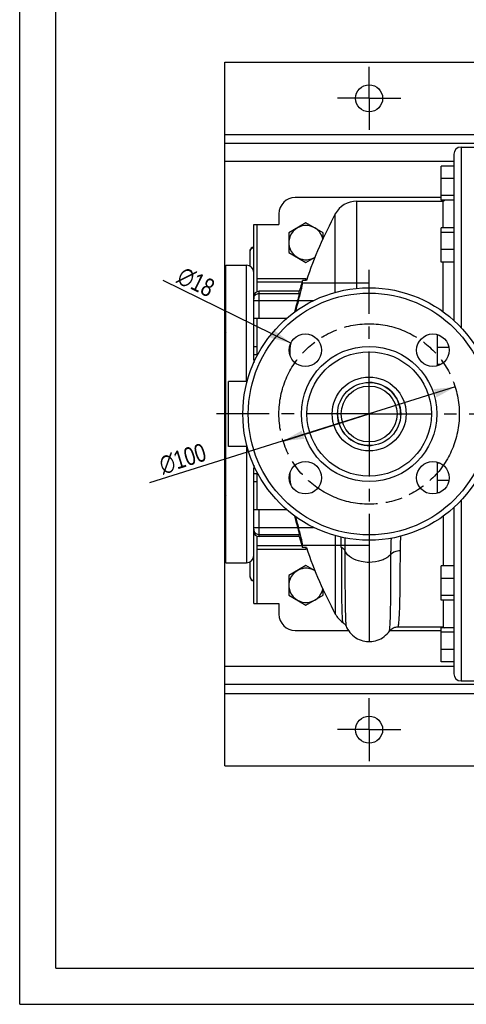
# Model space of a CAD drawing. Header units: millimetres. Extents: x 0 to 1683, y 0 to 1188.
# Tile 1 of 16: x 0 to 248, y 0 to 546. Entities that reach past the tile are written whole.
import ezdxf

# ---------------------------------------------------------------- set-up
doc = ezdxf.new("R2010")
doc.units = ezdxf.units.MM
doc.header["$LTSCALE"] = 92.4
doc.linetypes.add('CENTER', pattern=[0.6, 0.375, -0.075, 0.075, -0.075])
doc.linetypes.add('PHANTOM', pattern=[0.8, 0.45, -0.05, 0.1, -0.05, 0.1, -0.05])
doc.layers.get('0').update_dxf_attribs({"linetype": 'CONTINUOUS'})
for name, color, linetype in [('ASSI', 7, 'CONTINUOUS'), ('AXES', 7, 'CONTINUOUS'), ('DETTAGLI', 7, 'CONTINUOUS'), ('GEOM', 7, 'CONTINUOUS'), ('QUOTE', 7, 'CONTINUOUS')]:
    doc.layers.add(name, color=color, linetype=linetype)
doc.styles.get("Standard").update_dxf_attribs({"font": 'txt', "width": 0.8})
doc.styles.add('TEXTSTYLE_1', font='gdt', dxfattribs={"width": 0.8})
doc.dimstyles.new('DIMSTYLE_6', dxfattribs={"dimtxt": 10, "dimasz": 11.6, "dimexe": 1.25, "dimexo": 1.5, "dimtad": 1, "dimdec": 3, "dimdsep": 46, "dimtxsty": 'Standard', "dimblk": '_FILLED', "dimblk1": '_FILLED', "dimblk2": '_FILLED', "dimcen": 0.09, "dimadec": 3, "dimazin": 2, "dimtp": 0.3, "dimtm": 0.3, "dimtfac": 1, "dimtdec": 3, "dimtmove": 0, "dimatfit": 2, "dimldrblk": '_FILLED', "dimfxl": 0, "dimtolj": 1, "dimarcsym": 0})
doc.dimstyles.new('DIMSTYLE_7', dxfattribs={"dimtxt": 10, "dimasz": 11.6, "dimexe": 1.25, "dimexo": 1.5, "dimtad": 1, "dimdec": 3, "dimdsep": 46, "dimtxsty": 'Standard', "dimblk": '_FILLED', "dimblk1": '_FILLED', "dimblk2": '_FILLED', "dimcen": 0.09, "dimadec": 3, "dimazin": 2, "dimtp": 0.2, "dimtm": 0.2, "dimtfac": 1, "dimtdec": 3, "dimtmove": 0, "dimatfit": 2, "dimldrblk": '_FILLED', "dimfxl": 0, "dimtolj": 1, "dimarcsym": 0})

# ---------------------------------------------------------------- blocks, each defined once
blk = doc.blocks.new('_FILLED')
at = {"color": 0, "linetype": 'ByBlock'}
blk.add_solid([(0, 0), (-1, 0.207), (-1, -0.207)], dxfattribs=at)
blk = doc.blocks.new('*D24')
at = {"layer": 'QUOTE', "color": 2, "linetype": 'Continuous'}
for p, q in [((241.46, 342.24), (193.76, 327.27)), ((193.76, 327.27), (71.89, 289.01)), ((146.05, 312.29), (193.76, 327.27))]:
    blk.add_line(p, q, dxfattribs=at)
at = {"layer": 'QUOTE', "color": 2, "linetype": 'Continuous', "xscale": 11.6, "yscale": 11.6, "zscale": 11.6}
for p, rotation in [((241.46, 342.24), 17.4289751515), ((146.05, 312.29), 197.4289751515)]:
    blk.add_blockref('_FILLED', p, dxfattribs=dict(at, rotation=rotation))
at = {"layer": 'QUOTE', "color": 2, "linetype": 'Continuous', "insert": (101.31, 311.35), "char_height": 10, "width": 52.1429, "attachment_point": 3, "rotation": 17.429, "line_spacing_factor": 0.9, "style": 'TEXTSTYLE_1'}
blk.add_mtext('{\\Fgdt;n}\\Ftxt;100', dxfattribs=at)
blk = doc.blocks.new('*D25')
at = {"layer": 'QUOTE', "color": 2, "linetype": 'Continuous'}
blk.add_line((150.32, 366.59), (79.48, 401.34), dxfattribs=at)
at = {"layer": 'QUOTE', "color": 2, "linetype": 'Continuous', "xscale": 11.6, "yscale": 11.6, "zscale": 11.6, "rotation": 333.8687558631}
blk.add_blockref('_FILLED', (150.32, 366.59), dxfattribs=at)
at = {"layer": 'QUOTE', "color": 2, "linetype": 'Continuous', "insert": (109.14, 400.71), "char_height": 10, "width": 40.3571, "attachment_point": 3, "rotation": 333.8688, "line_spacing_factor": 0.9, "style": 'TEXTSTYLE_1'}
blk.add_mtext('{\\Fgdt;n}\\Ftxt;18', dxfattribs=at)

msp = doc.modelspace()

# ---------------------------------------------------------------- linework, layer by layer
at = {"color": 7, "linetype": 'Continuous'}
for p, q in [((0, 0), (0, 1188)), ((20, 20), (20, 1168)), ((20, 20), (1660, 20)), ((0, 0), (1680, 0))]:
    msp.add_line(p, q, dxfattribs=at)
at = {"layer": 'ASSI', "color": 2, "linetype": 'CENTER'}
for p, q in [((193.75704, 502.26613), (193.75704, 519.76613)), ((193.75704, 502.26613), (176.25704, 502.26613)), ((193.75704, 502.26613), (193.75704, 484.76613)), ((193.75704, 502.26613), (211.25704, 502.26613)), ((193.75704, 327.26613), (193.75704, 407.26613)), ((193.75704, 327.26613), (109.07323, 327.26613)), ((193.75704, 327.26613), (193.75704, 247.26613)), ((193.75704, 327.26613), (929.81848, 327.26613)), ((193.75704, 152.26613), (193.75704, 169.76613)), ((193.75704, 152.26613), (176.25704, 152.26613)), ((193.75704, 152.26613), (193.75704, 134.76613)), ((193.75704, 152.26613), (211.25704, 152.26613))]:
    msp.add_line(p, q, dxfattribs=at)
at = {"layer": 'ASSI', "color": 7, "linetype": 'Continuous'}
for p, q in [((244.75704, 475.26613), (255.75704, 475.26613)), ((186.93533, 445.26613), (234.82527, 445.26613)), ((234.82527, 445.26613), (235.55931, 445.77078)), ((234.82527, 430.4383), (234.82527, 445.26613)), ((129.75704, 357.26613), (129.75704, 432.26613)), ((129.75704, 432.26613), (143.75704, 432.26613)), ((131.75704, 395.09342), (131.75704, 432.26613)), ((114.25704, 409.76613), (125.75704, 409.76613)), ((114.25704, 244.76625), (114.25704, 409.766)), ((234.82527, 383.94339), (234.82527, 411.47726)), ((154.98738, 395.26613), (132.75704, 395.26613)), ((131.75704, 359.75455), (131.75704, 380.26613)), ((113.75704, 283.76613), (113.75704, 370.76613)), ((129.75704, 364.6827), (131.75704, 364.6827)), ((129.75704, 360.26613), (131.75704, 360.26613)), ((115.75704, 309.26613), (115.75704, 345.26613)), ((126.1178, 345.26613), (115.75704, 345.26613)), ((126.1178, 309.26613), (115.75704, 309.26613)), ((129.75704, 222.26613), (129.75704, 297.26613)), ((131.75704, 274.26613), (131.75704, 294.77771)), ((129.75704, 294.26613), (131.75704, 294.26613)), ((129.75704, 289.84956), (131.75704, 289.84956)), ((234.82527, 270.58887), (234.82527, 243.055)), ((131.75704, 222.26613), (131.75704, 259.43883)), ((154.98738, 259.26613), (132.75704, 259.26613)), ((114.25704, 244.76613), (125.75704, 244.76613)), ((234.82527, 224.09396), (234.82527, 209.26613)), ((129.75704, 222.26613), (143.75704, 222.26613)), ((179.13577, 211.736), (179.13609, 211.73578)), ((209.72802, 209.26613), (234.82527, 209.26613)), ((234.82527, 209.26613), (235.55931, 208.76148)), ((204.97121, 206.85437), (204.97136, 206.85458)), ((244.75704, 179.26613), (255.75704, 179.26613))]:
    msp.add_line(p, q, dxfattribs=at)
at = {"layer": 'ASSI', "color": 9, "linetype": 'Continuous'}
for p, q in [((186.93533, 396.92724), (186.93533, 445.26613)), ((175.01858, 394.70342), (175.01858, 438.16542)), ((125.75704, 345.26613), (125.75704, 409.76613)), ((125.75704, 309.26613), (125.75704, 244.76613)), ((175.01858, 259.82884), (175.01858, 216.36684)), ((193.75704, 244.98931), (193.75704, 201.05266))]:
    msp.add_line(p, q, dxfattribs=at)
at = {"layer": 'ASSI', "color": 7, "linetype": 'Continuous'}
for centre, radius in [((193.75704, 502.26613), 7.5), ((193.75704, 327.26613), 70), ((193.75704, 327.26613), 67), ((158.4017, 362.62147), 9), ((229.11238, 362.62147), 9), ((193.75704, 327.26613), 37.5), ((193.75704, 327.26613), 17.5), ((193.75704, 327.26613), 15.5), ((158.4017, 291.91079), 9), ((229.11238, 291.91079), 9), ((193.75704, 152.26613), 7.5)]:
    msp.add_circle(centre, radius, dxfattribs=at)
at = {"layer": 'ASSI', "color": 9, "linetype": 'Continuous'}
for radius in [34.5, 20.5]:
    msp.add_circle((193.75704, 327.26613), radius, dxfattribs=at)
at = {"layer": 'ASSI', "color": 7, "linetype": 'Continuous'}
for centre, radius, start, end in [((186.93533, 431.71613), 13.55, 90, 151.5779545), ((379.93404, 327.26613), 233, 151.5779545, 161.4790603), ((125.75704, 405.76613), 4, 0, 90), ((117.75704, 370.76613), 4, 151.1139604, 180), ((379.93404, 327.26613), 233, 170.2916869, 170.9799746), ((379.93404, 327.26613), 233, 189.0200254, 189.7083131), ((117.75704, 283.76613), 4, 180, 208.8860396), ((379.93404, 327.26613), 233, 198.5209397, 208.4220455), ((125.75704, 248.76613), 4, 270, 360), ((186.93533, 222.81613), 13.55, 208.4220455, 234.8567783)]:
    msp.add_arc(centre, radius, start, end, dxfattribs=at)
at = {"layer": 'ASSI', "color": 9, "linetype": 'Continuous'}
for points, knots in [([(178.35129, 253.3879), (178.35129, 250.33255), (178.35714, 244.54685), (178.38637, 236.38854), (178.43651, 229.29701), (178.49943, 224.09298), (178.56616, 220.52277), (178.62031, 218.30833), (178.68143, 216.4116), (178.75031, 214.83861), (178.82534, 213.5908), (178.90959, 212.67732), (178.98702, 212.11487), (179.06582, 211.84215), (179.10859, 211.75513), (179.13565, 211.73612)], [0, 0, 0, 0, 0.219825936, 0.416268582, 0.586976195, 0.730057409, 0.790712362, 0.843887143, 0.8894327, 0.927233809, 0.957201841, 0.97926955, 0.993442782, 0.997620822, 1, 1, 1, 1]), ([(180.31232, 251.47911), (180.31232, 248.47739), (180.31789, 242.78253), (180.34562, 234.73359), (180.39322, 227.69578), (180.4612, 221.74484), (180.55313, 216.9433), (180.65404, 213.68303), (180.76196, 211.68722), (180.83842, 210.65368), (180.92775, 209.93943), (180.99533, 209.56205), (181.05145, 209.43671)], [0, 0, 0, 0, 0.214048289, 0.406092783, 0.573960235, 0.715918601, 0.830461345, 0.916436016, 0.94844827, 0.973046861, 0.990207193, 1, 1, 1, 1]), ([(209.72802, 209.26622), (209.80842, 209.26618), (209.96394, 209.56269), (210.07192, 210.05814), (210.21876, 210.96178), (210.33867, 212.17165), (210.45838, 213.73842), (210.61287, 216.48849), (210.76885, 220.74319), (210.90714, 226.7837), (211.00624, 234.01987), (211.0656, 242.36409), (211.07752, 248.28709), (211.07755, 251.41719)], [0, 0, 0, 0, 0.005706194, 0.018670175, 0.039631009, 0.068677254, 0.105770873, 0.150821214, 0.264293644, 0.407805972, 0.579655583, 0.777861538, 1, 1, 1, 1]), ([(204.9713, 206.85443), (205.0388, 206.94802), (205.10628, 207.2942), (205.21048, 207.94727), (205.29612, 208.94664), (205.38402, 210.26587), (205.46276, 211.91329), (205.56771, 214.74404), (205.6725, 219.05475), (205.76624, 225.11655), (205.83311, 232.3134), (205.87329, 240.56392), (205.88139, 246.40683), (205.8814, 249.48883)], [0, 0, 0, 0, 0.008111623, 0.023798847, 0.047179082, 0.078236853, 0.116895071, 0.163060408, 0.277395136, 0.419994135, 0.589252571, 0.783339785, 1, 1, 1, 1])]:
    msp.add_open_spline(points, degree=3, knots=knots, dxfattribs=at)
at = {"layer": 'AXES', "color": 7, "linetype": 'Continuous'}
for p, q in [((158.75704, 433.23578), (149.25704, 427.75096)), ((168.25704, 427.75096), (158.75704, 433.23578)), ((149.25704, 427.75096), (149.25704, 416.7813)), ((168.25704, 424.56366), (168.25704, 427.75096)), ((149.25704, 416.7813), (158.75704, 411.29647)), ((158.75704, 411.29647), (163.75664, 414.183)), ((158.75704, 243.23578), (149.25704, 237.75096)), ((163.75664, 240.34926), (158.75704, 243.23578)), ((149.25704, 237.75096), (149.25704, 226.7813)), ((168.25704, 226.7813), (168.25704, 229.9686)), ((149.25704, 226.7813), (158.75704, 221.29647)), ((158.75704, 221.29647), (168.25704, 226.7813))]:
    msp.add_line(p, q, dxfattribs=at)
for centre, start, end in [((158.75704, 422.26613), 11.4887826, 301.7970079), ((158.75704, 232.26613), 58.2029921, 348.5112174)]:
    msp.add_arc(centre, 9.5, start, end, dxfattribs=at)
at = {"layer": 'DETTAGLI', "color": 8, "linetype": 'PHANTOM'}
msp.add_circle((193.75704, 327.26613), 50, dxfattribs=at)
at = {"layer": 'GEOM', "color": 7, "linetype": 'Continuous'}
for p, q in [((113.75704, 370.76613), (113.75704, 522.26613)), ((113.75704, 522.26613), (863.75704, 522.26613)), ((863.75704, 477.26613), (113.75704, 477.26613)), ((240.75704, 471.26542), (240.75704, 379.13701)), ((233.75704, 445.77078), (233.75704, 464.73182)), ((240.75704, 464.73182), (233.75704, 464.73182)), ((240.75704, 457.7916), (233.75704, 457.7916)), ((240.75704, 448.31108), (233.75704, 448.31108)), ((233.75704, 447.26613), (152.75704, 447.26613)), ((240.75704, 445.77078), (233.75704, 445.77078)), ((143.75704, 438.26613), (143.75704, 432.26613)), ((233.75704, 411.47726), (233.75704, 430.4383)), ((240.75704, 430.4383), (233.75704, 430.4383)), ((240.75704, 427.898), (233.75704, 427.898)), ((127.75704, 409.23023), (127.75704, 417.76459)), ((240.75704, 418.41748), (233.75704, 418.41748)), ((240.75704, 411.47726), (233.75704, 411.47726)), ((158.75704, 402.26613), (131.75704, 402.26613)), ((156.8892, 399.95371), (156.8892, 401.26613)), ((159.03938, 401.26613), (156.8892, 401.26613)), ((154.98738, 394.06012), (154.98738, 395.26613)), ((148.03944, 380.26613), (129.75704, 380.26613)), ((231.75704, 354.01952), (231.75704, 371.04017)), ((232.28232, 371.04017), (231.75704, 371.04017)), ((237.98584, 364.09995), (231.75704, 364.09995)), ((129.75704, 357.26613), (129.75704, 355.61646)), ((129.75704, 357.26613), (130.51694, 357.26613)), ((233.21892, 354.61943), (231.75704, 354.61943)), ((231.75704, 283.49209), (231.75704, 300.51274)), ((129.75704, 298.9158), (129.75704, 297.26613)), ((130.51694, 297.26613), (129.75704, 297.26613)), ((233.21892, 299.91283), (231.75704, 299.91283)), ((237.98561, 290.43231), (231.75704, 290.43231)), ((113.75704, 132.26613), (113.75704, 283.76613)), ((232.28232, 283.49209), (231.75704, 283.49209)), ((129.75704, 274.26613), (148.03944, 274.26613)), ((240.75704, 275.39525), (240.75704, 183.26684)), ((154.98738, 259.26613), (154.98738, 260.47214)), ((154.98738, 259.26613), (156.8892, 253.26613)), ((131.75704, 252.26613), (158.75704, 252.26613)), ((156.8892, 253.26613), (156.8892, 254.57855)), ((159.03938, 253.26613), (156.8892, 253.26613)), ((127.75704, 236.76767), (127.75704, 245.30203)), ((233.75704, 224.09396), (233.75704, 243.055)), ((240.75704, 243.055), (233.75704, 243.055)), ((240.75704, 236.11478), (233.75704, 236.11478)), ((240.75704, 226.63426), (233.75704, 226.63426)), ((240.75704, 224.09396), (233.75704, 224.09396)), ((143.75704, 222.26613), (143.75704, 216.26613)), ((233.75704, 189.80044), (233.75704, 208.76148)), ((240.75704, 208.76148), (233.75704, 208.76148)), ((152.75704, 207.26613), (182.26541, 207.26613)), ((205.30458, 207.26613), (233.75704, 207.26613)), ((240.75704, 206.22118), (233.75704, 206.22118)), ((240.75704, 196.74066), (233.75704, 196.74066)), ((240.75704, 189.80044), (233.75704, 189.80044)), ((863.75704, 177.26613), (113.75704, 177.26613)), ((113.75704, 132.26613), (863.75704, 132.26613))]:
    msp.add_line(p, q, dxfattribs=at)
at = {"layer": 'GEOM', "color": 9, "linetype": 'Continuous'}
for p, q in [((113.75704, 482.26613), (863.75704, 482.26613)), ((244.75704, 475.26613), (244.75704, 375.20625)), ((240.75704, 467.26613), (113.75704, 467.26613)), ((156.57223, 400.26613), (131.75704, 400.26613)), ((156.8892, 399.95371), (193.75704, 399.95371)), ((158.75704, 401.26613), (158.75704, 402.26613)), ((132.75704, 380.26613), (132.75704, 395.26613)), ((132.75704, 394.06012), (154.98738, 394.06012)), ((129.75704, 390.13106), (154.06461, 390.13106)), ((154.56989, 390.13106), (162.98193, 390.13106)), ((149.81541, 363.79579), (149.81541, 359.93047)), ((149.81541, 294.60179), (149.81541, 290.73647)), ((244.75704, 279.32601), (244.75704, 179.26613)), ((132.75704, 259.26613), (132.75704, 274.26613)), ((129.75704, 264.40119), (154.06461, 264.40119)), ((154.56989, 264.40119), (162.98193, 264.40119)), ((132.75704, 260.47214), (154.98738, 260.47214)), ((193.75704, 257.27396), (193.75704, 244.98931)), ((131.75704, 254.26613), (156.57223, 254.26613)), ((156.8892, 254.57855), (193.75704, 254.57855)), ((158.75704, 253.26613), (158.75704, 252.26613)), ((240.75704, 187.26613), (113.75704, 187.26613)), ((113.75704, 172.26613), (863.75704, 172.26613))]:
    msp.add_line(p, q, dxfattribs=at)
at = {"layer": 'GEOM', "color": 7, "linetype": 'Continuous'}
for points in [[(179.13596, 211.73587), (179.42336, 211.52004), (179.80497, 211.18647), (180.14042, 210.83856), (180.42729, 210.488), (180.65859, 210.15731), (180.83674, 209.86231), (180.97361, 209.60231), (181.28047, 208.95001)], [(181.28047, 208.95001), (181.81482, 207.96383), (182.41997, 207.02681), (183.09212, 206.14336), (183.82699, 205.31833), (184.61948, 204.55638), (185.46474, 203.86147), (186.35739, 203.23712), (187.29172, 202.68668), (188.26183, 202.21293), (189.26199, 201.81814), (190.28603, 201.5042), (191.32709, 201.27228), (192.37875, 201.12303), (193.43511, 201.0565), (193.75704, 201.05266)], [(204.97119, 206.85437), (205.21121, 207.16298), (205.52268, 207.50708), (205.89706, 207.85641), (206.33604, 208.19658), (206.8253, 208.50505), (207.36158, 208.77239), (207.9437, 208.99079), (208.55358, 209.14848), (209.18013, 209.24074), (209.72778, 209.26615)], [(193.75704, 201.05266), (194.12749, 201.05774), (195.17762, 201.12743), (196.22378, 201.27903), (197.26024, 201.51275), (198.28048, 201.82811), (199.27719, 202.22396), (200.24425, 202.69847), (201.17589, 203.24949), (202.06578, 203.87397), (202.90818, 204.56848), (203.69788, 205.32955), (204.4299, 206.15301), (204.97112, 206.85424)]]:
    msp.add_lwpolyline(points, dxfattribs=at)
for centre, radius, start, end in [((244.75704, 471.26613), 4, 90, 180), ((152.75704, 438.26613), 9, 90, 180), ((129.75704, 417.76489), 2, 90, 180), ((379.93404, 327.26613), 235, 161.6456083, 163.1802541), ((158.75704, 422.26613), 20, 270, 271.8065549), ((132.75704, 392.26613), 3, 90, 180), ((379.93404, 327.26613), 234.45469, 164.4468267, 166.0682909), ((379.93404, 327.26613), 233.96795, 164.4136488, 165.9267107), ((146.85251, 364.26613), 3, 328.4318805, 350.9799746), ((193.75695, 327.26606), 17.50007, 2.0067391, 89.9997233), ((193.73236, 327.26613), 17.47532, 178.572958, 181.427042), ((193.75043, 327.2656), 17.4934, 177.9909957, 178.5727064), ((193.76364, 327.2656), 17.4934, 1.4272936, 2.0090043), ((193.78171, 327.26613), 17.47532, 358.572958, 1.427042), ((193.75043, 327.26666), 17.4934, 181.4272936, 182.0090043), ((193.75707, 327.26617), 17.50001, 182.0066675, 266.3047354), ((193.76364, 327.26666), 17.4934, 357.9909957, 358.5727064), ((193.75752, 327.26334), 17.49721, 266.3026494, 269.9984242), ((193.75656, 327.26334), 17.49721, 270.0015758, 273.6973506), ((146.85251, 290.26613), 3, 9.0200254, 31.5657536), ((379.93404, 327.26613), 234.45469, 193.9316598, 195.5531733), ((379.93404, 327.26613), 233.96795, 194.0733435, 195.5863512), ((132.75704, 262.26613), 3, 180, 270), ((158.75704, 232.26613), 20, 88.1934451, 90), ((129.75704, 236.76737), 2, 180, 270), ((152.75704, 216.26613), 9, 180, 270), ((244.75704, 183.26613), 4, 180, 270)]:
    msp.add_arc(centre, radius, start, end, dxfattribs=at)
at = {"layer": 'GEOM', "color": 9, "linetype": 'Continuous'}
for centre, radius, start, end in [((132.67001, 391.1111), 2.91297, 164.7762008, 179.9561309), ((132.67001, 263.42116), 2.91297, 180.0438689, 195.2237797), ((-129.68339, 252.96152), 308.03498, 0.079308, 1.1221522)]:
    msp.add_arc(centre, radius, start, end, dxfattribs=at)
for points in [[(127.75704, 417.58226), (127.75704, 417.77846), (127.79084, 417.97722), (127.85493, 418.16267)], [(127.75704, 236.95), (127.75704, 236.7538), (127.79084, 236.55503), (127.85493, 236.36959)]]:
    msp.add_open_spline(points, degree=3, dxfattribs=at)
for points, knots in [([(127.85493, 418.16267), (127.9842, 418.53675), (128.52066, 419.22097), (129.34735, 419.4605), (129.75704, 419.4605)], [0, 0, 0, 0, 0.491366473, 1, 1, 1, 1]), ([(129.85926, 391.87601), (130.02626, 392.48868), (130.80172, 393.63613), (132.11534, 394.06012), (132.75704, 394.06012)], [0, 0, 0, 0, 0.497385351, 1, 1, 1, 1]), ([(129.85926, 262.65624), (130.02626, 262.04358), (130.80172, 260.89612), (132.11534, 260.47214), (132.75704, 260.47214)], [0, 0, 0, 0, 0.497385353, 1, 1, 1, 1]), ([(180.2261, 258.57436), (180.23938, 257.97151), (180.28671, 255.60671), (180.31218, 253.24139), (180.31232, 251.47911)], [0, 0, 0, 0, 0.254937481, 1, 1, 1, 1]), ([(205.8814, 249.48883), (205.8814, 250.21477), (205.89926, 253.17488), (205.98703, 256.13435), (206.08232, 258.36649)], [0, 0, 0, 0, 0.245240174, 1, 1, 1, 1]), ([(211.07755, 251.41719), (211.07756, 252.07488), (211.10089, 254.77402), (211.21447, 257.47195), (211.33705, 259.5097)], [0, 0, 0, 0, 0.243668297, 1, 1, 1, 1]), ([(178.3513, 253.3879), (178.57723, 253.269), (179.36289, 252.79426), (180.03836, 252.08567), (180.31232, 251.47911)], [0, 0, 0, 0, 0.277249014, 1, 1, 1, 1]), ([(193.75704, 244.98931), (192.27194, 244.98931), (187.28697, 245.45346), (181.80006, 248.18519), (180.31232, 251.47911)], [0, 0, 0, 0, 0.291229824, 1, 1, 1, 1]), ([(211.07755, 251.41719), (210.55834, 251.41719), (208.70345, 251.26534), (206.78639, 250.49639), (205.8814, 249.48883)], [0, 0, 0, 0, 0.277129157, 1, 1, 1, 1]), ([(205.8814, 249.48883), (204.52453, 247.97817), (200.54691, 245.6723), (196.12473, 244.98931), (193.75704, 244.98931)], [0, 0, 0, 0, 0.461674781, 1, 1, 1, 1]), ([(127.85493, 236.36959), (127.9842, 235.99551), (128.52066, 235.31129), (129.34735, 235.07176), (129.75704, 235.07176)], [0, 0, 0, 0, 0.491366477, 1, 1, 1, 1])]:
    msp.add_open_spline(points, degree=3, knots=knots, dxfattribs=at)
at = {"layer": 'GEOM', "color": 7, "linetype": 'Continuous'}
for points, knots in [([(154.56989, 390.13106), (154.87911, 391.23957), (155.44757, 393.33897), (156.08557, 395.86011), (156.48914, 397.61148), (156.70271, 398.62154), (156.83493, 399.37615), (156.8892, 399.79337), (156.8892, 399.95371)], [0, 0, 0, 0, 0.341781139, 0.645934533, 0.772235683, 0.875589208, 0.95238081, 1, 1, 1, 1]), ([(154.98738, 394.06012), (154.98738, 393.996), (154.96589, 393.82915), (154.88395, 393.36), (154.70109, 392.55771), (154.41505, 391.41423), (154.18802, 390.57446), (154.06461, 390.13106)], [0, 0, 0, 0, 0.047619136, 0.124413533, 0.354026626, 0.65817647, 1, 1, 1, 1]), ([(154.06461, 264.40119), (154.18802, 263.95779), (154.41505, 263.11803), (154.70109, 261.97455), (154.88395, 261.17226), (154.96589, 260.70311), (154.98738, 260.53625), (154.98738, 260.47214)], [0, 0, 0, 0, 0.341822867, 0.645972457, 0.875586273, 0.952380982, 1, 1, 1, 1]), ([(156.8892, 254.57855), (156.8892, 254.73889), (156.83493, 255.15611), (156.70271, 255.91072), (156.48914, 256.92078), (156.08557, 258.67215), (155.44757, 261.19329), (154.87911, 263.29269), (154.56989, 264.40119)], [0, 0, 0, 0, 0.047619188, 0.124410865, 0.227764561, 0.354065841, 0.658219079, 1, 1, 1, 1])]:
    msp.add_open_spline(points, degree=3, knots=knots, dxfattribs=at)

# ---------------------------------------------------------------- dimensions: what is measured, and where the dimension line sits
at = {"layer": 'QUOTE', "color": 2, "linetype": 'Continuous'}
for p1, p2, dimstyle, picture, middle in [((150.32161, 366.58533), (166.48179, 358.65761), 'DIMSTYLE_7', '*D25', (94.86036, 402.1469)), ((146.05259, 312.28996), (241.46149, 342.2423), 'DIMSTYLE_6', '*D24', (86.22577, 301.36905))]:
    dim = msp.add_diameter_dim_2p(p1=p1, p2=p2, text='%%c<>', dimstyle=dimstyle, override={"dimpost": '<>'}, dxfattribs=at)
    dim.commit()
    dim.dimension.update_dxf_attribs({"geometry": picture, "text_midpoint": middle, "dimtype": 163})

doc.saveas('drawing.dxf')
